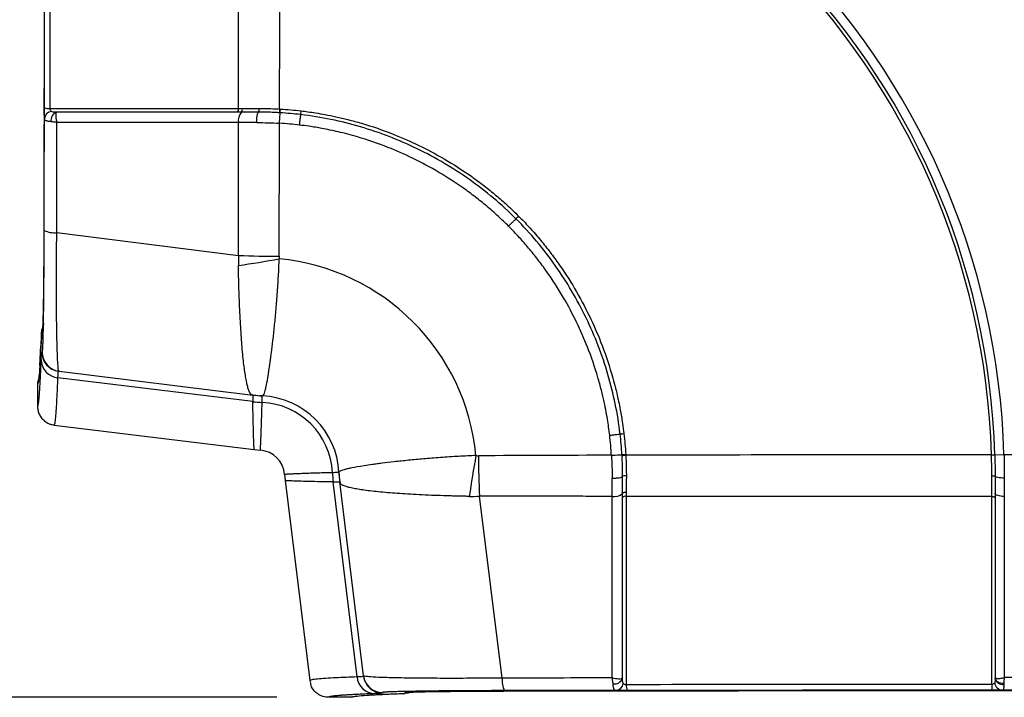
# Model space of a CAD drawing. Header units: millimetres. Extents: x 19 to 819, y 19 to 629.
# Tile 43 of 54: x 412 to 484, y 361 to 411. Entities that reach past the tile are written whole.
import ezdxf

# ---------------------------------------------------------------- set-up
doc = ezdxf.new("R2010")
doc.units = ezdxf.units.MM
doc.header["$LTSCALE"] = 3
doc.layers.add('DIMENSIONS', color=140, linetype='Continuous', lineweight=25)
doc.styles.add('SLDTEXTSTYLE0', font='TXT', dxfattribs={"width": 0.7})
doc.dimstyles.new('SLDDIMSTYLE2', dxfattribs={"dimtxt": 6.474023, "dimasz": 9.906, "dimexe": 0, "dimexo": 0.0625, "dimgap": 1.618506, "dimtad": 0, "dimtih": 1, "dimtoh": 1, "dimrnd": 1e-09, "dimzin": 12, "dimdsep": 46, "dimtxsty": 'SLDTEXTSTYLE0', "dimsah": 1, "dimcen": 0.09, "dimadec": 0, "dimazin": 3, "dimtfac": 1, "dimtofl": 0, "dimtmove": 0, "dimatfit": 3, "dimfxl": 0, "dimfrac": 2, "dimtolj": 1, "dimtzin": 12, "dimarcsym": 0})
doc.dimstyles.new('SLDDIMSTYLE3', dxfattribs={"dimtxt": 6.474023, "dimasz": 9.906, "dimexe": 0, "dimexo": 0.0625, "dimgap": 1.618506, "dimtad": 0, "dimtih": 1, "dimtoh": 1, "dimrnd": 1e-09, "dimzin": 4, "dimdsep": 46, "dimtxsty": 'SLDTEXTSTYLE0', "dimsah": 1, "dimcen": 0.09, "dimadec": 0, "dimazin": 1, "dimtfac": 1, "dimtofl": 0, "dimtmove": 0, "dimatfit": 3, "dimfxl": 0, "dimfrac": 2, "dimtolj": 1, "dimtzin": 12, "dimarcsym": 0})

# ---------------------------------------------------------------- blocks, each defined once
blk = doc.blocks.new('_D_5')
at = {"layer": 'DIMENSIONS'}
for p, q in [((413.372, 511.412), (413.372, 546.642)), ((563.467, 381.38), (563.467, 546.642)), ((413.372, 537.117), (474.433, 537.117)), ((483.206, 537.117), (481.032, 537.117)), ((481.032, 537.117), (481.032, 526.828)), ((502.444, 537.117), (504.618, 537.117)), ((504.618, 537.117), (504.618, 526.828)), ((563.467, 537.117), (511.218, 537.117)), ((481.032, 526.828), (483.206, 526.828)), ((504.618, 526.828), (502.444, 526.828))]:
    blk.add_line(p, q, dxfattribs=at)
for points in [[(413.372, 537.117), (423.278, 535.593), (423.278, 538.641)], [(563.467, 537.117), (553.561, 538.641), (553.561, 535.593)]]:
    blk.add_solid(points, dxfattribs=at)
at = {"layer": 'DIMENSIONS', "char_height": 6.35, "attachment_point": 1, "style": 'SLDTEXTSTYLE0'}
for s, insert in [('150.1', (480.513, 546.752)), ('5.91', (483.206, 535.014))]:
    blk.add_mtext(s, dxfattribs=dict(at, insert=insert))
blk = doc.blocks.new('_D_6')
at = {"layer": 'DIMENSIONS'}
for p, q in [((425.256, 510.768), (384.159, 510.768)), ((393.684, 510.768), (393.684, 460.099)), ((384.065, 448.361), (381.891, 448.361)), ((381.891, 448.361), (381.891, 438.071)), ((403.303, 448.361), (405.477, 448.361)), ((405.477, 448.361), (405.477, 438.071)), ((381.891, 438.071), (384.065, 438.071)), ((405.477, 438.071), (403.303, 438.071)), ((393.684, 380.752), (393.684, 436.622)), ((410.791, 380.752), (384.159, 380.752))]:
    blk.add_line(p, q, dxfattribs=at)
for points in [[(393.684, 510.768), (392.16, 500.862), (395.208, 500.862)], [(393.684, 380.752), (395.208, 390.658), (392.16, 390.658)]]:
    blk.add_solid(points, dxfattribs=at)
at = {"layer": 'DIMENSIONS', "char_height": 6.35, "attachment_point": 1, "style": 'SLDTEXTSTYLE0'}
for s, insert in [('130.0', (381.372, 457.996)), ('5.12', (384.065, 446.257))]:
    blk.add_mtext(s, dxfattribs=dict(at, insert=insert))
blk = doc.blocks.new('_D_7')
at = {"layer": 'DIMENSIONS'}
for p, q in [((425.256, 510.768), (356.053, 510.768)), ((365.578, 510.768), (365.578, 477.679)), ((355.959, 465.94), (353.785, 465.94)), ((353.785, 465.94), (353.785, 455.651)), ((375.197, 465.94), (377.371, 465.94)), ((377.371, 465.94), (377.371, 455.651)), ((353.785, 455.651), (355.959, 455.651)), ((377.371, 455.651), (375.197, 455.651)), ((365.578, 360.74), (365.578, 454.201)), ((430.963, 360.74), (356.053, 360.74))]:
    blk.add_line(p, q, dxfattribs=at)
for points in [[(365.578, 510.768), (364.054, 500.862), (367.102, 500.862)], [(365.578, 360.74), (367.102, 370.646), (364.054, 370.646)]]:
    blk.add_solid(points, dxfattribs=at)
at = {"layer": 'DIMENSIONS', "char_height": 6.35, "attachment_point": 1, "style": 'SLDTEXTSTYLE0'}
for s, insert in [('150.0', (353.266, 475.575)), ('5.91', (355.959, 463.836))]:
    blk.add_mtext(s, dxfattribs=dict(at, insert=insert))

msp = doc.modelspace()

# ---------------------------------------------------------------- linework, layer by layer
for p, q in [((414.783, 394.901), (428.157, 393.229)), ((413.684, 386.103), (413.722, 386.098)), ((414.951, 384.709), (429.2, 382.959)), ((413.372, 383.777), (413.372, 382.141)), ((429.202, 382.481), (414.869, 384.23)), ((414.303, 380.827), (414.617, 380.762)), ((414.303, 380.827), (414.606, 380.764)), ((414.599, 380.752), (429.304, 378.946)), ((414.601, 380.752), (414.617, 380.793)), ((429.299, 378.947), (429.758, 378.902)), ((483.513, 378.57), (483.754, 378.577)), ((484.432, 378.57), (483.755, 378.551)), ((431.534, 377.126), (431.579, 376.667)), ((431.578, 376.671), (433.384, 361.967)), ((436.862, 362.237), (435.113, 376.57)), ((437.34, 362.319), (435.591, 376.568)), ((447.533, 362.152), (445.861, 375.525)), ((484.456, 375.501), (484.456, 362.19)), ((433.394, 361.985), (433.459, 361.672)), ((436.409, 360.74), (434.773, 360.74)), ((436.81, 360.826), (436.771, 360.822)), ((438.73, 361.09), (438.735, 361.052)), ((440.807, 361.121), (440.738, 361.117))]:
    msp.add_line(p, q)
at = {"flags": 128}
for points in [[(431.169, 403.989), (431.166, 403.939), (431.163, 403.889), (431.161, 403.843), (431.158, 403.802), (431.156, 403.767), (431.155, 403.74), (431.154, 403.722), (431.153, 403.715)], [(431.213, 403.711), (431.214, 403.719), (431.215, 403.737), (431.216, 403.763), (431.218, 403.798), (431.221, 403.84), (431.224, 403.886), (431.227, 403.935), (431.23, 403.985)], [(431.167, 402.941), (431.175, 403.082), (431.184, 403.221), (431.191, 403.35), (431.198, 403.467), (431.204, 403.564), (431.209, 403.639), (431.212, 403.689), (431.213, 403.711)], [(429.904, 382.9), (429.804, 382.906), (429.727, 382.911)], [(455.573, 378.535), (455.714, 378.543), (455.852, 378.552), (455.982, 378.56), (456.098, 378.567), (456.196, 378.572), (456.271, 378.577), (456.321, 378.58), (456.343, 378.581)], [(456.343, 378.581), (456.351, 378.582), (456.368, 378.583), (456.395, 378.584), (456.43, 378.587), (456.471, 378.589), (456.518, 378.592), (456.567, 378.595), (456.617, 378.598)], [(456.346, 378.522), (456.354, 378.522), (456.372, 378.523), (456.399, 378.525), (456.434, 378.527), (456.475, 378.529), (456.521, 378.532), (456.571, 378.534), (456.621, 378.537)], [(435.543, 377.095), (435.538, 377.172), (435.532, 377.272)], [(484.456, 375.501), (484.323, 375.506), (484.195, 375.521), (484.078, 375.543), (483.975, 375.573), (483.891, 375.609), (483.829, 375.65), (483.79, 375.694), (483.777, 375.74)], [(483.536, 375.501), (483.583, 375.499), (483.629, 375.493), (483.671, 375.485), (483.707, 375.475), (483.737, 375.462), (483.759, 375.447), (483.773, 375.432), (483.777, 375.415)], [(484.411, 361.756), (484.287, 361.766), (484.168, 361.791), (484.058, 361.831), (483.962, 361.884), (483.884, 361.947), (483.825, 362.02), (483.79, 362.098), (483.777, 362.18)], [(440.409, 361.033), (440.409, 361.033), (440.409, 361.033), (440.409, 361.033), (440.409, 361.033), (440.409, 361.033), (440.357, 361.03)]]:
    msp.add_lwpolyline(points, dxfattribs=at)
for centre, radius, start, end in [((429.516, 376.884), 133.847, 10.13391, 79.86356), ((429.516, 376.884), 130.327, 1.28688, 88.77745), ((429.516, 376.884), 129.847, 4.2837, 85.7163), ((429.622, 376.99), 109.766, 0.83376, 89.16624), ((429.622, 376.99), 108.994, 0.8417, 89.1583), ((429.622, 376.99), 108.719, 0.8417, 89.1583), ((429.622, 376.99), 81.849, 1.11417, 88.88583), ((429.622, 376.99), 81.608, 1.12664, 88.87336), ((429.622, 376.99), 80.931, 1.12664, 88.87336), ((429.622, 376.99), 54.833, 1.6518, 88.3482), ((429.622, 376.99), 54.156, 1.6518, 88.3482), ((429.622, 376.99), 53.915, 1.67936, 88.32064), ((414.221, 405.001), 0.975, 248.86628, 274.46606), ((427.831, 403.968), 0.318, 318.04143, 10.85543), ((428.096, 403.966), 0.335, 321.12914, 10.71722), ((414.455, 403.222), 0.582, 95.86362, 175.06031), ((415.002, 403.152), 0.651, 111.99333, 188.27464), ((429.013, 403.161), 0.885, 137.76569, 191.0351), ((414.623, 396.661), 1.767, 244.48882, 275.19829), ((431.055, 459.962), 66.795, 267.51322, 270.06288), ((418.769, 459.598), 67.763, 277.95162, 280.52246), ((429.622, 376.99), 16.056, 5.43917, 84.56083), ((415.084, 386.103), 1.4, 179.99654, 262.99791), ((415.122, 386.098), 1.4, 179.99654, 262.99791), ((414.999, 385.583), 1.359, 181.67578, 264.52878), ((430.259, 390.351), 7.459, 261.1448, 265.9062), ((430.296, 391.892), 9, 263, 267.40712), ((430.296, 391.89), 8.998, 263, 267.40747), ((430.34, 391.913), 9.5, 263.12344, 267.26057), ((430.28, 391.906), 9.494, 263.47978, 267.61772), ((429.622, 376.99), 5.437, 2.78114, 87.21886), ((429.622, 376.99), 5.917, 2.73174, 87.26826), ((429.622, 376.99), 1.917, 4.04334, 85.95847), ((512.23, 366.137), 67.763, 169.47754, 172.04838), ((512.593, 378.423), 66.795, 179.93712, 182.48678), ((444.538, 377.648), 9.494, 182.38228, 186.52022), ((444.545, 377.708), 9.5, 182.73943, 186.87656), ((444.522, 377.665), 8.998, 182.59253, 187), ((444.524, 377.665), 9, 182.59288, 187), ((442.982, 377.628), 7.458, 184.09346, 188.85554), ((456.598, 375.465), 0.335, 79.28259, 128.87125), ((455.793, 376.381), 0.885, 258.9649, 312.23431), ((456.6, 375.199), 0.318, 79.14493, 131.95778), ((438.215, 362.367), 1.359, 185.4712, 268.32422), ((438.73, 362.49), 1.4, 187.00209, 270.00346), ((438.734, 362.452), 1.4, 187.00209, 270.00346), ((449.292, 361.992), 1.767, 174.80171, 205.51118), ((455.784, 362.371), 0.651, 261.72536, 338.00667), ((484.34, 362.256), 0.574, 191.42843, 277.18801), ((455.854, 361.823), 0.582, 274.93966, 354.13609), ((457.633, 361.59), 0.975, 175.53395, 201.13377), ((486.241, 361.611), 2.706, 178.33004, 187.40567), ((484.356, 361.879), 0.611, 185.98898, 266.95889)]:
    msp.add_arc(centre, radius, start, end)
for points, knots in [([(413.779, 500.678), (413.784, 500.455), (413.794, 499.981), (413.807, 499.041), (413.818, 497.938), (413.827, 496.707), (413.836, 494.845), (413.839, 492.281), (413.844, 489.186), (413.849, 486.076), (413.853, 482.968), (413.86, 476.821), (413.869, 468.061), (413.875, 456.673), (413.878, 444.446), (413.875, 430.953), (413.864, 416.214), (413.852, 406.109), (413.844, 400.607), (413.843, 399.691), (413.842, 398.775), (413.84, 397.86), (413.839, 396.944), (413.837, 396.104), (413.836, 395.339), (413.834, 394.653), (413.832, 393.974), (413.827, 393.086), (413.82, 392.026), (413.809, 390.873), (413.795, 389.878), (413.784, 389.215), (413.777, 388.951), (413.775, 388.894)], [0, 0, 0, 0, 0.010824, 0.022952, 0.035156, 0.047282, 0.059474, 0.086556, 0.113645, 0.140728, 0.167803, 0.194871, 0.301173, 0.396102, 0.491123, 0.618994, 0.746799, 0.874718, 0.882702, 0.890689, 0.898678, 0.906669, 0.914664, 0.922661, 0.928659, 0.934695, 0.940864, 0.947029, 0.959375, 0.971799, 0.984141, 0.996562, 1, 1, 1, 1]), ([(548.537, 389.816), (548.522, 389.902), (548.1, 392.416), (547.589, 397.408), (545.976, 404.858), (543.917, 412.432), (541.244, 420.068), (538.073, 427.519), (534.414, 434.734), (530.284, 441.675), (525.683, 448.314), (520.636, 454.637), (515.174, 460.616), (509.331, 466.212), (503.135, 471.392), (496.598, 476.132), (489.747, 480.425), (482.618, 484.257), (475.257, 487.601), (467.731, 490.421), (460.075, 492.718), (453.272, 494.258), (447.367, 495.318), (443.502, 495.708), (440.772, 496.15), (439.301, 496.699), (437.981, 497.407), (437.244, 497.993), (436.876, 498.285)], [0, 0, 0, 0, 0.001552, 0.045451, 0.089351, 0.137262, 0.185338, 0.233469, 0.281544, 0.329455, 0.377369, 0.425447, 0.473581, 0.52166, 0.569575, 0.617461, 0.66551, 0.713616, 0.761665, 0.80955, 0.856804, 0.904057, 0.93386, 0.963663, 0.973352, 0.98304, 0.991522, 1, 1, 1, 1]), ([(413.87, 404.091), (413.871, 404.778), (413.872, 406.15), (413.875, 408.211), (413.877, 410.272), (413.88, 412.334), (413.882, 414.397), (413.884, 416.46), (413.886, 418.524), (413.888, 420.589), (413.889, 422.655), (413.891, 424.722), (413.892, 426.789), (413.893, 428.857), (413.894, 430.236), (413.894, 430.925)], [0, 0, 0, 0, 0.0769463, 0.1538809, 0.2308061, 0.307724, 0.3846365, 0.4615459, 0.5384543, 0.6153637, 0.6922762, 0.769194, 0.8461192, 0.9230538, 1, 1, 1, 1]), ([(428.143, 404.028), (428.143, 404.661), (428.142, 405.984), (428.14, 408.057), (428.139, 410.306), (428.138, 412.73), (428.137, 415.329), (428.136, 418.104), (428.135, 421.055), (428.134, 424.181), (428.133, 427.483), (428.133, 429.744), (428.133, 430.904)], [0, 0, 0, 0, 0.070807, 0.148102, 0.231884, 0.322153, 0.418909, 0.522153, 0.631884, 0.748102, 0.870807, 1, 1, 1, 1]), ([(413.875, 403.272), (413.875, 403.291), (413.874, 403.328), (413.873, 403.393), (413.872, 403.465), (413.871, 403.543), (413.871, 403.632), (413.87, 403.735), (413.87, 403.851), (413.87, 403.971), (413.87, 404.051), (413.87, 404.091)], [0, 0, 0, 0, 0.1016692, 0.2014919, 0.3005452, 0.3999316, 0.5007423, 0.6224134, 0.7496572, 0.8738118, 1, 1, 1, 1]), ([(414.395, 403.801), (414.362, 403.826), (414.335, 403.86), (414.301, 403.939), (414.293, 403.984), (414.297, 404.028)], [0, 0, 0, 0, 0.5, 0.5, 1, 1, 1, 1]), ([(428.426, 404.029), (428.526, 404.029), (428.726, 404.03), (429.031, 404.031), (429.34, 404.032), (429.548, 404.033), (429.652, 404.033)], [0, 0, 0, 0, 0.248345, 0.497891, 0.748493, 1, 1, 1, 1]), ([(429.652, 404.033), (429.653, 403.974), (429.65, 403.901), (429.634, 403.793), (429.622, 403.763), (429.612, 403.759)], [0, 0, 0, 0, 0.5, 0.5, 1, 1, 1, 1]), ([(429.652, 404.033), (429.736, 404.033), (429.903, 404.033), (430.156, 404.029), (430.409, 404.023), (430.662, 404.014), (430.916, 404.003), (431.085, 403.994), (431.169, 403.989)], [0, 0, 0, 0, 0.166896, 0.333755, 0.500534, 0.667194, 0.833696, 1, 1, 1, 1]), ([(413.862, 395.066), (413.864, 395.749), (413.866, 397.115), (413.869, 399.166), (413.872, 401.219), (413.874, 402.588), (413.875, 403.272)], [0, 0, 0, 0, 0.250003, 0.5, 0.749997, 1, 1, 1, 1]), ([(414.358, 403.059), (414.329, 403.061), (414.273, 403.065), (414.2, 403.074), (414.136, 403.084), (414.083, 403.094), (414.04, 403.106), (413.983, 403.125), (413.926, 403.156), (413.884, 403.206), (413.878, 403.251), (413.875, 403.272)], [0, 0, 0, 0, 0.098488, 0.191287, 0.278034, 0.358475, 0.432456, 0.499908, 0.678232, 0.844888, 1, 1, 1, 1]), ([(414.759, 403.756), (414.668, 403.757), (414.586, 403.76), (414.461, 403.773), (414.417, 403.784), (414.395, 403.801)], [0, 0, 0, 0, 0.5, 0.5, 1, 1, 1, 1]), ([(414.759, 403.756), (414.755, 403.752), (414.746, 403.744), (414.735, 403.721), (414.725, 403.686), (414.717, 403.638), (414.712, 403.575), (414.711, 403.491), (414.717, 403.386), (414.734, 403.259), (414.759, 403.126), (414.784, 403.035), (414.796, 402.991)], [0, 0, 0, 0, 0.06896, 0.143952, 0.224928, 0.311634, 0.40358, 0.500017, 0.626168, 0.749649, 0.876699, 1, 1, 1, 1]), ([(428.357, 403.756), (428.309, 403.756), (428.212, 403.756), (428.116, 403.756), (428.067, 403.756)], [0, 0, 0, 0, 0.498271, 1, 1, 1, 1]), ([(429.612, 403.759), (429.527, 403.759), (429.358, 403.759), (429.106, 403.758), (428.855, 403.758), (428.605, 403.757), (428.44, 403.756), (428.357, 403.756)], [0, 0, 0, 0, 0.199343, 0.39881, 0.598604, 0.798931, 1, 1, 1, 1]), ([(429.487, 402.99), (429.485, 403.072), (429.486, 403.162), (429.496, 403.342), (429.505, 403.432), (429.529, 403.584), (429.545, 403.646), (429.578, 403.73), (429.595, 403.753), (429.612, 403.759)], [0, 0, 0, 0, 0.25, 0.25, 0.5, 0.5, 0.75, 0.75, 1, 1, 1, 1]), ([(431.153, 403.715), (431.059, 403.72), (430.878, 403.73), (430.621, 403.74), (430.39, 403.748), (430.185, 403.753), (430.006, 403.756), (429.852, 403.758), (429.723, 403.759), (429.646, 403.759), (429.612, 403.759)], [0, 0, 0, 0, 0.183231, 0.349371, 0.498765, 0.631673, 0.748205, 0.848412, 0.932335, 1, 1, 1, 1]), ([(432.638, 402.81), (432.648, 402.892), (432.659, 402.984), (432.68, 403.165), (432.691, 403.254), (432.709, 403.406), (432.716, 403.468), (432.725, 403.55), (432.728, 403.572), (432.728, 403.576)], [0, 0, 0, 0, 0.25, 0.25, 0.5, 0.5, 0.75, 0.75, 1, 1, 1, 1]), ([(432.728, 403.576), (432.729, 403.58), (432.732, 403.609), (432.745, 403.717), (432.754, 403.79), (432.761, 403.849)], [0, 0, 0, 0, 0.5, 0.5, 1, 1, 1, 1]), ([(448.552, 395.92), (447.485, 396.985), (446.341, 397.941), (443.916, 399.654), (442.634, 400.412), (439.926, 401.723), (438.535, 402.259), (435.685, 403.097), (434.225, 403.399), (432.728, 403.576)], [0, 0, 0, 0, 0.25, 0.25, 0.5, 0.5, 0.75, 0.75, 1, 1, 1, 1]), ([(432.761, 403.849), (432.92, 403.83), (433.274, 403.786), (433.858, 403.699), (434.548, 403.58), (435.341, 403.42), (436.235, 403.209), (437.65, 402.822), (439.4, 402.22), (441.429, 401.329), (443.371, 400.296), (444.96, 399.274), (446.209, 398.352), (447.067, 397.661), (447.918, 396.92), (448.458, 396.395), (448.747, 396.115)], [0, 0, 0, 0, 0.026597, 0.059243, 0.097935, 0.142674, 0.193457, 0.250282, 0.385953, 0.499936, 0.617663, 0.750558, 0.812815, 0.87508, 0.933279, 1, 1, 1, 1]), ([(414.796, 402.991), (414.758, 402.997), (414.693, 403.008), (414.617, 403.022), (414.54, 403.036), (414.455, 403.049), (414.389, 403.056), (414.358, 403.059)], [0, 0, 0, 0, 0.241248, 0.409307, 0.500331, 0.766186, 1, 1, 1, 1]), ([(428.157, 393.229), (428.155, 393.907), (428.153, 395.351), (428.149, 397.656), (428.146, 400.232), (428.145, 402.042), (428.144, 402.992)], [0, 0, 0, 0, 0.2083918, 0.4445225, 0.7083919, 1, 1, 1, 1]), ([(429.487, 402.99), (429.396, 402.99), (429.215, 402.99), (428.945, 402.99), (428.676, 402.991), (428.409, 402.991), (428.232, 402.992), (428.144, 402.992)], [0, 0, 0, 0, 0.198282, 0.39752, 0.59762, 0.79848, 1, 1, 1, 1]), ([(448.007, 395.374), (447.885, 395.495), (447.636, 395.74), (447.245, 396.106), (446.832, 396.477), (446.272, 396.958), (445.559, 397.531), (444.405, 398.382), (442.884, 399.366), (441.026, 400.363), (439.023, 401.243), (437.186, 401.875), (435.555, 402.305), (434.365, 402.553), (433.419, 402.711), (432.87, 402.781), (432.638, 402.81)], [0, 0, 0, 0, 0.0295943, 0.0603695, 0.0923253, 0.1254612, 0.1877476, 0.2500251, 0.3728652, 0.4999232, 0.6135308, 0.7499562, 0.8346329, 0.9045368, 0.959661, 1, 1, 1, 1]), ([(448.747, 396.115), (448.704, 396.072), (448.652, 396.02), (448.576, 395.944), (448.555, 395.923), (448.552, 395.92)], [0, 0, 0, 0, 0.5, 0.5, 1, 1, 1, 1]), ([(448.747, 396.115), (448.872, 395.988), (449.126, 395.73), (449.505, 395.325), (449.89, 394.896), (450.389, 394.315), (450.985, 393.575), (451.874, 392.371), (452.899, 390.786), (453.94, 388.848), (454.852, 386.767), (455.506, 384.866), (455.95, 383.186), (456.208, 381.957), (456.375, 380.963), (456.449, 380.38), (456.481, 380.129)], [0, 0, 0, 0, 0.029479, 0.060142, 0.091988, 0.125017, 0.187283, 0.24954, 0.373229, 0.500042, 0.614126, 0.74981, 0.832973, 0.902396, 0.958073, 1, 1, 1, 1]), ([(448.007, 395.374), (448.066, 395.433), (448.131, 395.498), (448.26, 395.627), (448.323, 395.691), (448.431, 395.799), (448.475, 395.843), (448.534, 395.902), (448.549, 395.917), (448.552, 395.92)], [0, 0, 0, 0, 0.25, 0.25, 0.5, 0.5, 0.75, 0.75, 1, 1, 1, 1]), ([(455.442, 380.006), (455.423, 380.16), (455.38, 380.503), (455.296, 381.067), (455.182, 381.73), (455.028, 382.491), (454.826, 383.346), (454.456, 384.699), (453.879, 386.381), (453.025, 388.328), (452.031, 390.197), (451.051, 391.723), (450.164, 392.926), (449.499, 393.752), (448.785, 394.573), (448.278, 395.095), (448.007, 395.374)], [0, 0, 0, 0, 0.026837, 0.059607, 0.098312, 0.142947, 0.193514, 0.250008, 0.384899, 0.499882, 0.616623, 0.749938, 0.812234, 0.87454, 0.932882, 1, 1, 1, 1]), ([(456.208, 380.097), (456.031, 381.593), (455.729, 383.053), (454.891, 385.901), (454.356, 387.291), (453.045, 389.999), (452.287, 391.283), (450.573, 393.709), (449.617, 394.853), (448.552, 395.92)], [0, 0, 0, 0, 0.25, 0.25, 0.5, 0.5, 0.75, 0.75, 1, 1, 1, 1]), ([(413.722, 386.098), (413.723, 386.099), (413.726, 386.1), (413.73, 386.113), (413.734, 386.134), (413.738, 386.164), (413.743, 386.203), (413.749, 386.281), (413.759, 386.431), (413.771, 386.702), (413.783, 387.05), (413.798, 387.615), (413.815, 388.507), (413.83, 389.627), (413.84, 390.638), (413.847, 391.448), (413.853, 392.304), (413.857, 393.1), (413.859, 393.813), (413.861, 394.435), (413.862, 394.855), (413.862, 395.066)], [0, 0, 0, 0, 0.021055, 0.042052, 0.063007, 0.083936, 0.104855, 0.125779, 0.188269, 0.250491, 0.313259, 0.375718, 0.500222, 0.625384, 0.687744, 0.749967, 0.812551, 0.875134, 0.916734, 0.958298, 1, 1, 1, 1]), ([(414.951, 384.709), (414.933, 384.711), (414.916, 384.772), (414.885, 385.012), (414.87, 385.189), (414.849, 385.542), (414.843, 385.674), (414.831, 385.969), (414.825, 386.132), (414.808, 386.658), (414.799, 387.061), (414.783, 387.974), (414.777, 388.488), (414.768, 389.59), (414.765, 390.181), (414.764, 391.128), (414.765, 391.455), (414.766, 392.117), (414.767, 392.454), (414.772, 393.477), (414.777, 394.179), (414.783, 394.901)], [0, 0, 0, 0, 0.125, 0.125, 0.25, 0.25, 0.3125, 0.3125, 0.375, 0.375, 0.5, 0.5, 0.625, 0.625, 0.75, 0.75, 0.8125, 0.8125, 0.875, 0.875, 1, 1, 1, 1]), ([(431.128, 393.166), (431.129, 393.134), (431.13, 393.07), (431.139, 393.006), (431.144, 392.974)], [0, 0, 0, 0, 0.498654, 1, 1, 1, 1]), ([(429.111, 382.981), (429.1, 382.988), (429.078, 383.003), (429.046, 383.036), (429.018, 383.073), (428.993, 383.114), (428.97, 383.156), (428.951, 383.197), (428.909, 383.294), (428.848, 383.473), (428.767, 383.795), (428.69, 384.182), (428.615, 384.649), (428.543, 385.18), (428.474, 385.79), (428.412, 386.458), (428.36, 387.182), (428.309, 387.955), (428.258, 388.798), (428.218, 389.679), (428.192, 390.476), (428.17, 391.177), (428.154, 391.812), (428.146, 392.257), (428.143, 392.486)], [0, 0, 0, 0, 0.023083, 0.044485, 0.064156, 0.082048, 0.098123, 0.112345, 0.124688, 0.189852, 0.248648, 0.312709, 0.373815, 0.436281, 0.498362, 0.563378, 0.623963, 0.685367, 0.749294, 0.814553, 0.874662, 0.913623, 0.955469, 1, 1, 1, 1]), ([(429.904, 382.9), (429.934, 382.899), (429.966, 382.927), (430.032, 383.051), (430.068, 383.146), (430.126, 383.354), (430.146, 383.435), (430.188, 383.621), (430.211, 383.728), (430.281, 384.089), (430.332, 384.385), (430.416, 384.938), (430.445, 385.14), (430.492, 385.473), (430.508, 385.59), (430.539, 385.823), (430.556, 385.946), (430.607, 386.341), (430.644, 386.638), (430.719, 387.297), (430.757, 387.653), (430.811, 388.198), (430.829, 388.381), (430.863, 388.747), (430.879, 388.926), (430.912, 389.309), (430.93, 389.51), (430.964, 389.928), (430.981, 390.145), (431.03, 390.803), (431.06, 391.254), (431.109, 392.135), (431.129, 392.565), (431.144, 392.974)], [0, 0, 0, 0, 0.125, 0.125, 0.25, 0.25, 0.3125, 0.3125, 0.375, 0.375, 0.5, 0.5, 0.5625, 0.5625, 0.59375, 0.59375, 0.625, 0.625, 0.6875, 0.6875, 0.75, 0.75, 0.78125, 0.78125, 0.8125, 0.8125, 0.84375, 0.84375, 0.875, 0.875, 0.9375, 0.9375, 1, 1, 1, 1]), ([(413.775, 388.894), (413.771, 388.732), (413.762, 388.346), (413.747, 388.024), (413.733, 387.827), (413.72, 387.771), (413.707, 387.784), (413.694, 387.782), (413.681, 387.776), (413.666, 387.802), (413.648, 387.614), (413.628, 386.977), (413.612, 386.584), (413.602, 386.369), (413.599, 386.307)], [0, 0, 0, 0, 0.074439, 0.177816, 0.247499, 0.315207, 0.387452, 0.466108, 0.536491, 0.598603, 0.711928, 0.834232, 0.952456, 1, 1, 1, 1]), ([(413.792, 389.044), (413.79, 388.79), (413.785, 388.391), (413.785, 388.176), (413.804, 388.176), (413.811, 388.176)], [0, 0, 0, 0, 0.528217, 0.827096, 1, 1, 1, 1]), ([(413.828, 388.191), (413.79, 388.107), (413.693, 387.896), (413.692, 387.511), (413.641, 386.991), (413.627, 386.674), (413.617, 386.468)], [0, 0, 0, 0, 0.1461624, 0.3684778, 0.588453, 1, 1, 1, 1]), ([(413.599, 386.307), (413.595, 386.215), (413.584, 385.968), (413.567, 385.613), (413.546, 385.237), (413.525, 384.91), (413.499, 384.532), (413.479, 384.369), (413.466, 384.264)], [0, 0, 0, 0, 0.093609, 0.249725, 0.406257, 0.563317, 0.719142, 1, 1, 1, 1]), ([(413.539, 385.133), (413.562, 385.542), (413.586, 385.974), (413.61, 386.552), (413.611, 386.583)], [0, 0, 0, 0, 0.945716, 1, 1, 1, 1]), ([(413.64, 385.543), (413.641, 385.576), (413.644, 385.643), (413.648, 385.73), (413.652, 385.809), (413.656, 385.879), (413.66, 385.939), (413.664, 385.99), (413.668, 386.032), (413.672, 386.064), (413.676, 386.087), (413.68, 386.101), (413.683, 386.102), (413.684, 386.103)], [0, 0, 0, 0, 0.091514, 0.182657, 0.273511, 0.36416, 0.454688, 0.545178, 0.635714, 0.726381, 0.817263, 0.908441, 1, 1, 1, 1]), ([(413.372, 382.141), (413.375, 382.142), (413.382, 382.143), (413.393, 382.157), (413.403, 382.181), (413.414, 382.215), (413.424, 382.26), (413.435, 382.315), (413.445, 382.38), (413.456, 382.455), (413.466, 382.541), (413.476, 382.637), (413.487, 382.743), (413.497, 382.859), (413.511, 383.022), (413.527, 383.244), (413.546, 383.54), (413.565, 383.871), (413.584, 384.236), (413.603, 384.636), (413.621, 385.068), (413.634, 385.385), (413.64, 385.543)], [0, 0, 0, 0, 0.038528, 0.077021, 0.115487, 0.153931, 0.192361, 0.230781, 0.269199, 0.30762, 0.346052, 0.3845, 0.42297, 0.46147, 0.500005, 0.571528, 0.642952, 0.714317, 0.785664, 0.857033, 0.928465, 1, 1, 1, 1]), ([(413.466, 384.264), (413.457, 384.166), (413.426, 383.835), (413.394, 383.801), (413.372, 383.777)], [0, 0, 0, 0, 0.298729, 1, 1, 1, 1]), ([(413.516, 384.217), (413.513, 384.213), (413.451, 384.143), (413.389, 383.99), (413.377, 383.84), (413.372, 383.777)], [0, 0, 0, 0, 0.033238, 0.595637, 1, 1, 1, 1]), ([(414.617, 380.793), (414.631, 380.816), (414.663, 380.868), (414.71, 381.276), (414.758, 381.88), (414.8, 382.612), (414.837, 383.387), (414.859, 383.963), (414.869, 384.23)], [0, 0, 0, 0, 0.166357, 0.372968, 0.559644, 0.726379, 0.873166, 1, 1, 1, 1]), ([(429.2, 382.959), (429.186, 382.961), (429.16, 382.965), (429.13, 382.972), (429.118, 382.978), (429.111, 382.981)], [0, 0, 0, 0, 0.334196, 0.667293, 1, 1, 1, 1]), ([(429.299, 378.948), (429.299, 378.955), (429.298, 378.97), (429.29, 379.112), (429.279, 379.381), (429.264, 379.789), (429.248, 380.313), (429.233, 380.922), (429.217, 381.63), (429.207, 382.193), (429.202, 382.474)], [0, 0, 0, 0, 0.102598, 0.221502, 0.353766, 0.49939, 0.624527, 0.749675, 0.874832, 1, 1, 1, 1]), ([(429.758, 378.903), (429.758, 378.907), (429.758, 378.915), (429.762, 378.994), (429.769, 379.132), (429.779, 379.347), (429.792, 379.621), (429.804, 379.92), (429.817, 380.234), (429.83, 380.609), (429.846, 381.063), (429.861, 381.547), (429.874, 381.995), (429.882, 382.289), (429.885, 382.421)], [0, 0, 0, 0, 0.078991, 0.166062, 0.258745, 0.357041, 0.460951, 0.542741, 0.609969, 0.692907, 0.787525, 0.871617, 0.942442, 1, 1, 1, 1]), ([(413.372, 382.141), (413.373, 382.101), (413.375, 382.016), (413.393, 381.885), (413.426, 381.747), (413.476, 381.602), (413.547, 381.456), (413.64, 381.311), (413.755, 381.172), (413.893, 381.046), (414.05, 380.936), (414.224, 380.848), (414.409, 380.783), (414.537, 380.762), (414.601, 380.752)], [0, 0, 0, 0, 0.059955, 0.124997, 0.195197, 0.270514, 0.350769, 0.435619, 0.524535, 0.616802, 0.711535, 0.807712, 0.904236, 1, 1, 1, 1]), ([(455.442, 380.006), (455.524, 380.016), (455.615, 380.027), (455.797, 380.048), (455.886, 380.059), (456.038, 380.077), (456.1, 380.084), (456.182, 380.094), (456.203, 380.096), (456.208, 380.097)], [0, 0, 0, 0, 0.25, 0.25, 0.5, 0.5, 0.75, 0.75, 1, 1, 1, 1]), ([(456.208, 380.097), (456.211, 380.097), (456.241, 380.101), (456.349, 380.113), (456.422, 380.122), (456.481, 380.129)], [0, 0, 0, 0, 0.5, 0.5, 1, 1, 1, 1]), ([(445.606, 378.512), (445.197, 378.497), (444.766, 378.477), (443.886, 378.428), (443.437, 378.398), (442.564, 378.333), (442.14, 378.298), (441.561, 378.247), (441.381, 378.231), (441.015, 378.197), (440.831, 378.18), (440.285, 378.126), (439.93, 378.088), (439.272, 378.012), (438.974, 377.975), (438.579, 377.924), (438.455, 377.908), (438.222, 377.876), (438.105, 377.86), (437.772, 377.814), (437.57, 377.784), (437.017, 377.7), (436.721, 377.649), (436.36, 377.579), (436.253, 377.556), (436.067, 377.514), (435.986, 377.494), (435.778, 377.436), (435.683, 377.401), (435.559, 377.334), (435.531, 377.302), (435.532, 377.272)], [0, 0, 0, 0, 0.0625, 0.0625, 0.125, 0.125, 0.1875, 0.1875, 0.21875, 0.21875, 0.25, 0.25, 0.3125, 0.3125, 0.375, 0.375, 0.40625, 0.40625, 0.4375, 0.4375, 0.5, 0.5, 0.625, 0.625, 0.6875, 0.6875, 0.75, 0.75, 0.875, 0.875, 1, 1, 1, 1]), ([(445.606, 378.512), (445.638, 378.507), (445.702, 378.498), (445.766, 378.497), (445.798, 378.496)], [0, 0, 0, 0, 0.5013463, 1, 1, 1, 1]), ([(456.391, 376.98), (456.391, 377.057), (456.39, 377.244), (456.385, 377.578), (456.373, 378.015), (456.356, 378.341), (456.346, 378.522)], [0, 0, 0, 0, 0.151284, 0.367894, 0.65028, 1, 1, 1, 1]), ([(456.621, 378.537), (456.626, 378.453), (456.635, 378.284), (456.646, 378.03), (456.655, 377.777), (456.661, 377.524), (456.665, 377.271), (456.665, 377.104), (456.665, 377.02)], [0, 0, 0, 0, 0.1662866, 0.3327777, 0.4994345, 0.6662173, 0.833086, 1, 1, 1, 1]), ([(483.536, 377.033), (483.536, 377.118), (483.536, 377.287), (483.534, 377.543), (483.531, 377.8), (483.526, 378.056), (483.521, 378.313), (483.516, 378.484), (483.513, 378.57)], [0, 0, 0, 0, 0.167068, 0.334058, 0.500908, 0.667556, 0.833941, 1, 1, 1, 1]), ([(484.432, 378.57), (484.435, 378.475), (484.44, 378.284), (484.445, 377.997), (484.45, 377.711), (484.453, 377.425), (484.455, 377.139), (484.455, 376.95), (484.455, 376.856)], [0, 0, 0, 0, 0.165899, 0.33221, 0.498856, 0.665757, 0.832832, 1, 1, 1, 1]), ([(435.052, 377.254), (434.907, 377.25), (434.581, 377.241), (434.085, 377.227), (433.562, 377.21), (433.096, 377.193), (432.734, 377.18), (432.438, 377.168), (432.167, 377.156), (431.923, 377.145), (431.736, 377.136), (431.614, 377.13), (431.546, 377.126), (431.538, 377.126), (431.535, 377.126)], [0, 0, 0, 0, 0.063617, 0.142932, 0.237943, 0.339222, 0.42245, 0.486865, 0.569526, 0.666103, 0.757685, 0.84427, 0.92586, 1, 1, 1, 1]), ([(435.106, 376.57), (434.817, 376.575), (434.127, 376.587), (433.284, 376.606), (432.621, 376.625), (432.133, 376.643), (431.803, 376.656), (431.609, 376.665), (431.589, 376.667), (431.58, 376.667)], [0, 0, 0, 0, 0.128885, 0.307579, 0.464481, 0.585444, 0.742044, 0.881211, 1, 1, 1, 1]), ([(435.538, 377.172), (435.539, 377.153), (435.541, 377.123), (435.543, 377.09), (435.544, 377.078), (435.544, 377.075), (435.544, 377.074), (435.544, 377.073)], [0, 0, 0, 0, 0.558488, 0.8884032, 0.9408608, 0.9839024, 1, 1, 1, 1]), ([(435.544, 377.073), (435.544, 377.073), (435.544, 377.072), (435.544, 377.072), (435.544, 377.075), (435.542, 377.094), (435.54, 377.124), (435.539, 377.152), (435.538, 377.157)], [0, 0, 0, 0, 0.01807, 0.048627, 0.119621, 0.213115, 0.859701, 1, 1, 1, 1]), ([(435.613, 376.479), (435.61, 376.486), (435.604, 376.498), (435.597, 376.528), (435.593, 376.555), (435.591, 376.568)], [0, 0, 0, 0, 0.332707, 0.665804, 1, 1, 1, 1]), ([(445.118, 375.511), (445.001, 375.513), (444.772, 375.516), (444.435, 375.523), (444.111, 375.531), (443.8, 375.539), (443.503, 375.548), (443.013, 375.563), (442.312, 375.586), (441.43, 375.626), (440.587, 375.677), (439.813, 375.728), (439.089, 375.781), (438.421, 375.842), (437.811, 375.912), (437.28, 375.983), (436.812, 376.059), (436.426, 376.135), (436.104, 376.216), (435.9, 376.286), (435.763, 376.349), (435.667, 376.408), (435.632, 376.454), (435.613, 376.479)], [0, 0, 0, 0, 0.022576, 0.044509, 0.065771, 0.086336, 0.10618, 0.125282, 0.185423, 0.250728, 0.314676, 0.376113, 0.436726, 0.501772, 0.563861, 0.62635, 0.68746, 0.751541, 0.810309, 0.875458, 0.907137, 0.94882, 1, 1, 1, 1]), ([(455.621, 376.855), (455.704, 376.853), (455.794, 376.854), (455.974, 376.864), (456.063, 376.873), (456.215, 376.898), (456.278, 376.913), (456.362, 376.946), (456.385, 376.964), (456.391, 376.98)], [0, 0, 0, 0, 0.25, 0.25, 0.5, 0.5, 0.75, 0.75, 1, 1, 1, 1]), ([(455.624, 375.512), (455.623, 375.6), (455.623, 375.777), (455.623, 376.044), (455.622, 376.313), (455.622, 376.583), (455.622, 376.764), (455.621, 376.855)], [0, 0, 0, 0, 0.201525, 0.402387, 0.602486, 0.801723, 1, 1, 1, 1]), ([(456.388, 375.726), (456.388, 375.808), (456.389, 375.973), (456.389, 376.223), (456.39, 376.474), (456.39, 376.726), (456.391, 376.895), (456.391, 376.98)], [0, 0, 0, 0, 0.201065, 0.40139, 0.601184, 0.800653, 1, 1, 1, 1]), ([(456.665, 377.02), (456.606, 377.021), (456.533, 377.018), (456.425, 377.002), (456.395, 376.99), (456.391, 376.98)], [0, 0, 0, 0, 0.5, 0.5, 1, 1, 1, 1]), ([(456.665, 377.02), (456.665, 376.937), (456.664, 376.77), (456.664, 376.522), (456.663, 376.276), (456.662, 376.034), (456.661, 375.874), (456.661, 375.794)], [0, 0, 0, 0, 0.201271, 0.401983, 0.602059, 0.801422, 1, 1, 1, 1]), ([(483.536, 377.033), (483.594, 377.032), (483.661, 377.028), (483.754, 377.011), (483.778, 377), (483.778, 376.99)], [0, 0, 0, 0, 0.5, 0.5, 1, 1, 1, 1]), ([(483.536, 375.501), (483.536, 375.585), (483.536, 375.752), (483.536, 376.006), (483.536, 376.261), (483.536, 376.518), (483.536, 376.775), (483.536, 376.947), (483.536, 377.033)], [0, 0, 0, 0, 0.168038, 0.335628, 0.502694, 0.66916, 0.834953, 1, 1, 1, 1]), ([(484.455, 376.856), (484.374, 376.856), (484.288, 376.86), (484.12, 376.873), (484.041, 376.883), (483.909, 376.909), (483.858, 376.925), (483.792, 376.958), (483.778, 376.974), (483.778, 376.99)], [0, 0, 0, 0, 0.25, 0.25, 0.5, 0.5, 0.75, 0.75, 1, 1, 1, 1]), ([(455.624, 375.512), (454.98, 375.513), (453.734, 375.514), (451.925, 375.516), (450.237, 375.518), (448.671, 375.52), (447.226, 375.522), (446.303, 375.524), (445.861, 375.525)], [0, 0, 0, 0, 0.197488, 0.382648, 0.555479, 0.715981, 0.864155, 1, 1, 1, 1]), ([(456.387, 375.436), (456.387, 375.484), (456.388, 375.58), (456.388, 375.677), (456.388, 375.726)], [0, 0, 0, 0, 0.50171, 1, 1, 1, 1]), ([(483.536, 375.501), (482.846, 375.501), (481.488, 375.501), (479.482, 375.502), (477.536, 375.502), (475.652, 375.503), (473.828, 375.503), (472.065, 375.504), (470.362, 375.504), (468.721, 375.505), (467.14, 375.505), (465.62, 375.506), (464.161, 375.507), (462.763, 375.507), (461.425, 375.508), (460.148, 375.509), (458.931, 375.51), (457.775, 375.51), (457.025, 375.511), (456.66, 375.511)], [0, 0, 0, 0, 0.076781, 0.151318, 0.22361, 0.293657, 0.36146, 0.427018, 0.490331, 0.551399, 0.610222, 0.666801, 0.721135, 0.773225, 0.823069, 0.870669, 0.916024, 0.959134, 1, 1, 1, 1]), ([(436.862, 362.237), (436.595, 362.227), (436.019, 362.205), (435.244, 362.168), (434.512, 362.126), (433.908, 362.079), (433.5, 362.031), (433.448, 361.999), (433.424, 361.985)], [0, 0, 0, 0, 0.126834, 0.273621, 0.440356, 0.627032, 0.833643, 1, 1, 1, 1]), ([(447.533, 362.152), (446.807, 362.145), (446.099, 362.14), (444.733, 362.134), (444.073, 362.132), (442.802, 362.134), (442.208, 362.136), (441.111, 362.145), (440.604, 362.151), (439.682, 362.167), (439.28, 362.177), (438.585, 362.198), (438.292, 362.211), (437.816, 362.238), (437.64, 362.253), (437.403, 362.285), (437.343, 362.301), (437.34, 362.319)], [0, 0, 0, 0, 0.125, 0.125, 0.25, 0.25, 0.375, 0.375, 0.5, 0.5, 0.625, 0.625, 0.75, 0.75, 0.875, 0.875, 1, 1, 1, 1]), ([(456.388, 362.127), (456.374, 362.108), (456.335, 362.095), (456.232, 362.08), (456.167, 362.078), (455.953, 362.089), (455.785, 362.116), (455.623, 362.164)], [0, 0, 0, 0, 0.25, 0.25, 0.5, 0.5, 1, 1, 1, 1]), ([(455.69, 361.727), (455.689, 361.746), (455.685, 361.788), (455.675, 361.857), (455.664, 361.931), (455.645, 362.033), (455.632, 362.111), (455.623, 362.164)], [0, 0, 0, 0, 0.152233, 0.319131, 0.50014, 0.665638, 1, 1, 1, 1]), ([(456.433, 361.763), (456.416, 361.785), (456.405, 361.829), (456.391, 361.954), (456.389, 362.036), (456.388, 362.127)], [0, 0, 0, 0, 0.5, 0.5, 1, 1, 1, 1]), ([(483.777, 362.142), (483.777, 362.061), (483.777, 361.988), (483.769, 361.877), (483.761, 361.837), (483.749, 361.815)], [0, 0, 0, 0, 0.5, 0.5, 1, 1, 1, 1]), ([(483.777, 362.18), (483.778, 362.176), (483.78, 362.167), (483.794, 362.155), (483.819, 362.145), (483.857, 362.135), (483.909, 362.128), (483.972, 362.126), (484.064, 362.127), (484.185, 362.138), (484.328, 362.16), (484.417, 362.181), (484.456, 362.19)], [0, 0, 0, 0, 0.069613, 0.144984, 0.226065, 0.312622, 0.404199, 0.500105, 0.583682, 0.749682, 0.890328, 1, 1, 1, 1]), ([(484.456, 362.19), (484.45, 362.152), (484.441, 362.087), (484.431, 362.012), (484.421, 361.936), (484.413, 361.852), (484.412, 361.786), (484.411, 361.756)], [0, 0, 0, 0, 0.245598, 0.413702, 0.500326, 0.766374, 1, 1, 1, 1]), ([(434.773, 360.74), (434.633, 360.752), (434.402, 360.771), (434.088, 360.907), (433.786, 361.122), (433.548, 361.39), (433.489, 361.617), (433.473, 361.676)], [0, 0, 0, 0, 0.243439, 0.404258, 0.590269, 0.894569, 1, 1, 1, 1]), ([(455.904, 361.243), (455.891, 361.244), (455.864, 361.247), (455.83, 361.261), (455.799, 361.286), (455.772, 361.322), (455.747, 361.375), (455.724, 361.453), (455.704, 361.568), (455.695, 361.671), (455.69, 361.727)], [0, 0, 0, 0, 0.09173, 0.187542, 0.287571, 0.391847, 0.500286, 0.641643, 0.80877, 1, 1, 1, 1]), ([(456.66, 361.665), (456.616, 361.661), (456.571, 361.669), (456.492, 361.704), (456.457, 361.731), (456.433, 361.763)], [0, 0, 0, 0, 0.5, 0.5, 1, 1, 1, 1]), ([(483.557, 361.262), (482.868, 361.262), (481.489, 361.261), (479.421, 361.26), (477.353, 361.259), (475.287, 361.257), (473.221, 361.256), (471.156, 361.254), (469.092, 361.252), (467.029, 361.25), (464.966, 361.248), (462.904, 361.246), (460.843, 361.243), (458.782, 361.241), (457.409, 361.239), (456.723, 361.238)], [0, 0, 0, 0, 0.076946, 0.153881, 0.230806, 0.307724, 0.384636, 0.461546, 0.538454, 0.615363, 0.692276, 0.769194, 0.846119, 0.923054, 1, 1, 1, 1]), ([(483.749, 361.815), (483.729, 361.78), (483.699, 361.748), (483.625, 361.704), (483.581, 361.691), (483.536, 361.69)], [0, 0, 0, 0, 0.5, 0.5, 1, 1, 1, 1]), ([(484.324, 361.269), (484.308, 361.269), (484.278, 361.268), (484.222, 361.267), (484.159, 361.266), (484.088, 361.265), (484.005, 361.264), (483.908, 361.263), (483.795, 361.263), (483.678, 361.262), (483.597, 361.262), (483.557, 361.262)], [0, 0, 0, 0, 0.1024279, 0.2026494, 0.3017205, 0.400734, 0.5007848, 0.6253285, 0.750292, 0.8755053, 1, 1, 1, 1]), ([(484.412, 361.686), (484.413, 361.662), (484.413, 361.614), (484.413, 361.551), (484.412, 361.496), (484.41, 361.45), (484.407, 361.411), (484.401, 361.362), (484.388, 361.314), (484.363, 361.277), (484.336, 361.272), (484.324, 361.269)], [0, 0, 0, 0, 0.096375, 0.187795, 0.273999, 0.354803, 0.430097, 0.49983, 0.677335, 0.844022, 1, 1, 1, 1]), ([(510.684, 361.269), (510.008, 361.269), (508.656, 361.27), (506.628, 361.27), (504.601, 361.271), (502.573, 361.271), (500.545, 361.272), (498.517, 361.272), (496.49, 361.272), (494.462, 361.272), (492.434, 361.271), (490.407, 361.271), (488.379, 361.27), (486.351, 361.27), (484.999, 361.269), (484.324, 361.269)], [0, 0, 0, 0, 0.076945, 0.15388, 0.230805, 0.307723, 0.384636, 0.461546, 0.538454, 0.615364, 0.692277, 0.769195, 0.84612, 0.923055, 1, 1, 1, 1]), ([(438.175, 361.008), (438.089, 361.005), (437.917, 360.998), (437.671, 360.988), (437.434, 360.978), (437.208, 360.968), (436.991, 360.958), (436.785, 360.948), (436.588, 360.938), (436.401, 360.927), (436.225, 360.917), (436.058, 360.907), (435.901, 360.897), (435.754, 360.886), (435.579, 360.873), (435.387, 360.856), (435.195, 360.837), (435.039, 360.818), (434.918, 360.798), (434.832, 360.779), (434.78, 360.759), (434.775, 360.746), (434.773, 360.74)], [0, 0, 0, 0, 0.038527, 0.077021, 0.115486, 0.15393, 0.192359, 0.230779, 0.269197, 0.307618, 0.34605, 0.384498, 0.422968, 0.461468, 0.500003, 0.571526, 0.642949, 0.714315, 0.785662, 0.857032, 0.928464, 1, 1, 1, 1]), ([(436.409, 360.74), (436.429, 360.766), (436.452, 360.797), (436.817, 360.828), (436.879, 360.833)], [0, 0, 0, 0, 0.830329, 1, 1, 1, 1]), ([(436.739, 360.821), (436.723, 360.812), (436.624, 360.755), (436.507, 360.747), (436.409, 360.74)], [0, 0, 0, 0, 0.157046, 1, 1, 1, 1]), ([(436.879, 360.833), (437.073, 360.854), (437.322, 360.88), (437.831, 360.912), (438.131, 360.929), (438.46, 360.946), (438.817, 360.962), (439.2, 360.979), (439.616, 360.996), (439.964, 361.009), (440.223, 361.018), (440.297, 361.022), (440.331, 361.023)], [0, 0, 0, 0, 0.315381, 0.404829, 0.494132, 0.583176, 0.672369, 0.761574, 0.848815, 0.940392, 0.973, 1, 1, 1, 1]), ([(438.735, 361.052), (438.734, 361.051), (438.732, 361.048), (438.718, 361.044), (438.696, 361.04), (438.663, 361.036), (438.622, 361.032), (438.571, 361.028), (438.511, 361.024), (438.441, 361.02), (438.362, 361.016), (438.274, 361.012), (438.208, 361.009), (438.175, 361.008)], [0, 0, 0, 0, 0.091559, 0.182737, 0.273619, 0.364286, 0.454822, 0.545312, 0.63584, 0.726489, 0.817343, 0.908486, 1, 1, 1, 1]), ([(447.698, 361.231), (447.592, 361.23), (447.38, 361.23), (447.065, 361.229), (446.751, 361.228), (446.441, 361.227), (446.132, 361.226), (445.624, 361.224), (444.929, 361.221), (444.074, 361.215), (443.262, 361.208), (442.251, 361.198), (441.132, 361.183), (440.242, 361.166), (439.678, 361.151), (439.332, 361.139), (439.061, 361.127), (438.89, 361.116), (438.791, 361.106), (438.739, 361.098), (438.733, 361.093), (438.73, 361.09)], [0, 0, 0, 0, 0.0209718, 0.0418949, 0.0627911, 0.0836824, 0.1045907, 0.1255377, 0.1879353, 0.2504754, 0.3128462, 0.3754981, 0.5003553, 0.625069, 0.6873106, 0.7500002, 0.8122849, 0.8749808, 0.9165393, 0.9581714, 1, 1, 1, 1]), ([(440.331, 361.023), (440.356, 361.025), (440.392, 361.028), (440.406, 361.032), (440.412, 361.035), (440.413, 361.038), (440.413, 361.041), (440.413, 361.044), (440.413, 361.051), (440.413, 361.06), (440.412, 361.071), (440.412, 361.078), (440.412, 361.081), (440.412, 361.082), (440.412, 361.083), (440.412, 361.083), (440.412, 361.083), (440.412, 361.083), (440.412, 361.083), (440.412, 361.083), (440.412, 361.083), (440.412, 361.083), (440.412, 361.083), (440.411, 361.087), (440.415, 361.095), (440.533, 361.107), (440.646, 361.115), (440.767, 361.119), (440.783, 361.12)], [0, 0, 0, 0, 0.0592571, 0.0836622, 0.1142205, 0.1509504, 0.1839535, 0.2103013, 0.2432132, 0.3925643, 0.5038544, 0.5770835, 0.5994252, 0.6077803, 0.6105112, 0.6115298, 0.6119426, 0.6121173, 0.6121929, 0.6122259, 0.6122403, 0.6122467, 0.6122495, 0.6122517, 0.7349514, 0.8577843, 0.9811825, 1, 1, 1, 1]), ([(440.472, 361.052), (440.539, 361.055), (440.644, 361.061), (440.713, 361.102), (440.738, 361.117)], [0, 0, 0, 0, 0.646426, 1, 1, 1, 1]), ([(440.783, 361.12), (440.912, 361.125), (441.183, 361.136), (441.845, 361.152), (442.688, 361.166), (443.701, 361.179), (444.845, 361.19), (446.453, 361.2), (448.649, 361.206), (451.266, 361.209), (453.905, 361.214), (456.529, 361.217), (459.154, 361.221), (465.03, 361.228), (473.727, 361.236), (485.259, 361.243), (497.644, 361.246), (511.313, 361.243), (526.245, 361.233), (536.791, 361.22), (542.982, 361.211), (544.838, 361.208), (546.543, 361.205), (548.071, 361.202), (549.378, 361.195), (550.596, 361.186), (551.692, 361.175), (552.647, 361.161), (553.43, 361.146), (554.03, 361.129), (554.332, 361.116), (554.469, 361.107), (554.527, 361.101), (554.567, 361.096), (554.59, 361.091), (554.596, 361.086), (554.597, 361.081), (554.595, 361.077), (554.594, 361.074), (554.594, 361.071), (554.594, 361.066), (554.594, 361.06), (554.594, 361.053), (554.595, 361.046), (554.592, 361.036), (554.616, 361.023), (555.08, 361.008), (555.466, 360.993), (555.846, 360.977), (556.196, 360.962), (556.927, 360.928), (557.763, 360.879), (558.132, 360.836), (558.291, 360.817)], [0, 0, 0, 0, 0.008744, 0.018483, 0.028233, 0.037958, 0.047717, 0.05743, 0.075389, 0.094158, 0.112584, 0.131, 0.149411, 0.167816, 0.25454, 0.331966, 0.409449, 0.513811, 0.618086, 0.722423, 0.735466, 0.748514, 0.761568, 0.771333, 0.781025, 0.790723, 0.800484, 0.810193, 0.819946, 0.829677, 0.839406, 0.84219, 0.844967, 0.847744, 0.850321, 0.853216, 0.855429, 0.858971, 0.859167, 0.860581, 0.864399, 0.867135, 0.870423, 0.874263, 0.878655, 0.88693, 0.89528, 0.903941, 0.91248, 0.92101, 0.929483, 0.969529, 1, 1, 1, 1]), ([(455.904, 361.243), (455.219, 361.242), (453.85, 361.24), (451.798, 361.237), (449.747, 361.234), (448.381, 361.232), (447.698, 361.231)], [0, 0, 0, 0, 0.250003, 0.5, 0.749997, 1, 1, 1, 1]), ([(456.723, 361.238), (456.691, 361.238), (456.628, 361.238), (456.532, 361.238), (456.439, 361.238), (456.347, 361.238), (456.215, 361.239), (456.051, 361.241), (455.953, 361.242), (455.904, 361.243)], [0, 0, 0, 0, 0.1003915, 0.1993743, 0.2982447, 0.3983036, 0.5008065, 0.7473153, 1, 1, 1, 1])]:
    msp.add_open_spline(points, degree=3, knots=knots)
for points in [[(414.297, 404.028), (414.309, 412.962), (414.318, 421.928), (414.322, 430.904)], [(431.169, 403.989), (431.19, 412.929), (431.196, 421.908), (431.202, 430.881)], [(414.297, 404.028), (418.913, 404.026), (423.528, 404.026), (428.143, 404.028)], [(428.143, 404.028), (428.237, 404.028), (428.331, 404.028), (428.426, 404.029)], [(431.169, 403.989), (431.189, 403.988), (431.21, 403.987), (431.23, 403.985)], [(431.23, 403.985), (431.741, 403.955), (432.252, 403.909), (432.761, 403.849)], [(428.067, 403.756), (423.631, 403.754), (419.195, 403.754), (414.759, 403.756)], [(431.213, 403.711), (431.193, 403.712), (431.173, 403.713), (431.153, 403.715)], [(432.728, 403.576), (432.225, 403.635), (431.72, 403.68), (431.213, 403.711)], [(414.783, 394.901), (414.788, 397.594), (414.792, 400.291), (414.796, 402.991)], [(428.144, 402.992), (423.695, 402.989), (419.245, 402.989), (414.796, 402.991)], [(429.487, 402.99), (430.038, 402.988), (430.598, 402.973), (431.167, 402.941)], [(431.128, 393.166), (431.148, 396.419), (431.158, 399.678), (431.167, 402.941)], [(432.638, 402.81), (432.149, 402.868), (431.658, 402.911), (431.167, 402.941)], [(428.157, 393.229), (428.144, 392.975), (428.14, 392.728), (428.143, 392.486)], [(414.869, 384.23), (414.88, 384.554), (414.895, 384.715), (414.913, 384.713)], [(429.2, 382.959), (429.208, 382.958), (429.209, 382.799), (429.202, 382.481)], [(429.202, 382.474), (429.202, 382.476), (429.202, 382.479), (429.202, 382.481)], [(429.885, 382.424), (429.899, 382.74), (429.9, 382.9), (429.889, 382.901)], [(429.885, 382.421), (429.885, 382.422), (429.885, 382.423), (429.885, 382.424)], [(429.889, 382.901), (429.889, 382.901), (429.895, 382.901), (429.904, 382.9)], [(456.343, 378.581), (456.312, 379.088), (456.267, 379.593), (456.208, 380.097)], [(456.481, 380.129), (456.541, 379.62), (456.586, 379.109), (456.617, 378.598)], [(455.573, 378.535), (455.543, 379.026), (455.499, 379.517), (455.442, 380.006)], [(455.573, 378.535), (452.31, 378.527), (449.051, 378.516), (445.798, 378.496)], [(455.573, 378.535), (455.605, 377.966), (455.62, 377.406), (455.621, 376.855)], [(456.346, 378.522), (456.345, 378.541), (456.344, 378.561), (456.343, 378.581)], [(456.617, 378.598), (456.619, 378.578), (456.62, 378.558), (456.621, 378.537)], [(483.513, 378.57), (474.54, 378.564), (465.561, 378.558), (456.621, 378.537)], [(483.755, 378.551), (483.77, 378.022), (483.778, 377.502), (483.778, 376.99)], [(510.537, 378.581), (501.853, 378.579), (493.129, 378.576), (484.432, 378.57)], [(435.056, 377.254), (435.055, 377.254), (435.054, 377.254), (435.052, 377.254)], [(435.533, 377.258), (435.531, 377.269), (435.372, 377.267), (435.056, 377.254)], [(435.532, 377.272), (435.533, 377.263), (435.533, 377.257), (435.533, 377.257)], [(435.113, 376.57), (435.111, 376.57), (435.108, 376.57), (435.106, 376.57)], [(435.113, 376.57), (435.431, 376.577), (435.59, 376.576), (435.591, 376.568)], [(483.778, 376.99), (483.778, 376.567), (483.778, 376.15), (483.777, 375.74)], [(484.455, 376.856), (484.455, 376.394), (484.455, 375.939), (484.456, 375.501)], [(456.661, 375.794), (456.66, 375.699), (456.66, 375.605), (456.66, 375.511)], [(483.777, 375.74), (483.777, 371.22), (483.777, 366.7), (483.777, 362.18)], [(445.118, 375.511), (445.359, 375.508), (445.607, 375.512), (445.861, 375.525)], [(455.623, 362.164), (455.621, 366.613), (455.621, 371.063), (455.624, 375.512)], [(456.388, 362.127), (456.385, 366.563), (456.385, 370.999), (456.387, 375.436)], [(456.66, 375.511), (456.658, 370.896), (456.658, 366.281), (456.66, 361.665)], [(483.536, 361.69), (483.535, 366.293), (483.535, 370.897), (483.536, 375.501)], [(437.345, 362.281), (437.347, 362.263), (437.186, 362.248), (436.862, 362.237)], [(455.623, 362.164), (452.923, 362.16), (450.226, 362.156), (447.533, 362.152)], [(483.777, 362.18), (483.777, 362.167), (483.777, 362.154), (483.777, 362.142)], [(510.551, 362.19), (501.856, 362.194), (493.151, 362.194), (484.456, 362.19)], [(483.536, 361.69), (474.56, 361.686), (465.594, 361.678), (456.66, 361.665)], [(484.411, 361.756), (484.412, 361.732), (484.412, 361.709), (484.412, 361.686)]]:
    msp.add_open_spline(points, degree=3)

# ---------------------------------------------------------------- dimensions: what is measured, and where the dimension line sits
at = {"layer": 'DIMENSIONS'}
dim = msp.add_linear_dim(base=(413.3716, 537.1174), p1=(563.4669, 377.5697), p2=(413.3716, 507.6024), dimstyle='SLDDIMSTYLE2', dxfattribs=at)
dim.commit()
dim.dimension.update_dxf_attribs({"geometry": '_D_5', "text_midpoint": (492.8252, 537.1174), "dimtype": 160})
for base, p2, picture, middle in [((365.578, 360.74), (434.773, 360.74), '_D_7', (365.578, 465.94)), ((393.684, 380.752), (414.601, 380.752), '_D_6', (393.684, 448.361))]:
    dim = msp.add_linear_dim(base=base, p1=(429.066, 510.768), p2=p2, angle=90, dimstyle='SLDDIMSTYLE3', dxfattribs=at)
    dim.commit()
    dim.dimension.update_dxf_attribs({"geometry": picture, "text_midpoint": middle, "dimtype": 160})

doc.saveas('drawing.dxf')
